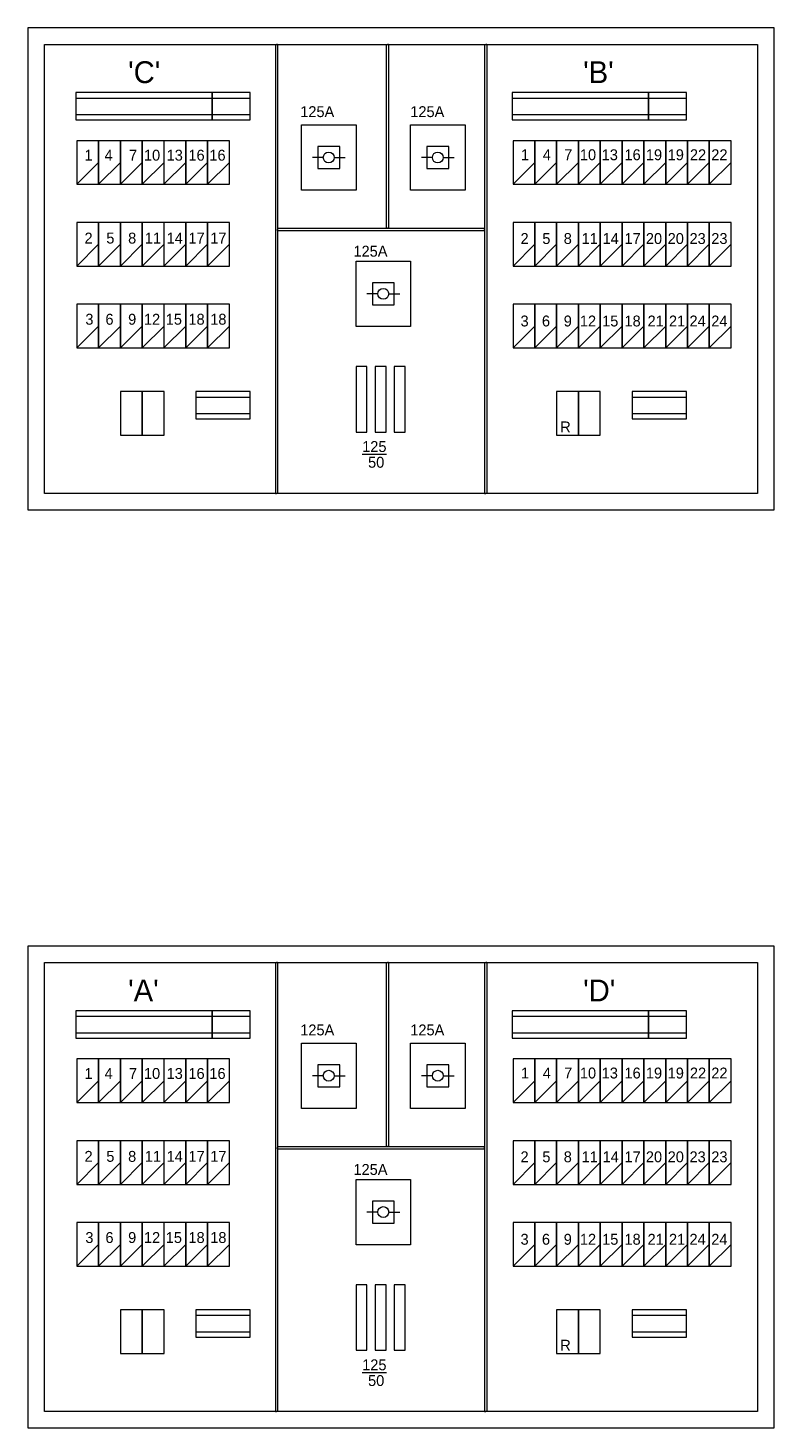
# Model space of a CAD drawing. Header units: metres. Extents: x 11.2 to 87.8, y -39.8 to 17.8.
# Tile 3 of 6: x 11.2 to 24.9, y -8.7 to 16.9. Entities that reach past the tile are written whole.
import ezdxf

# ---------------------------------------------------------------- set-up
doc = ezdxf.new("R2010")
doc.units = ezdxf.units.M
doc.header["$MEASUREMENT"] = 0
doc.layers.add('KADER', color=1, linetype='Continuous', lineweight=0)
doc.styles.add('Style-ENGINEERING', font='ENGINEERING.shx')

# ---------------------------------------------------------------- blocks, each defined once
blk = doc.blocks.new('*U40')
at = {"layer": 'KADER', "color": 1, "linetype": 'Continuous', "lineweight": 0}
blk.add_line((-2, -3.5), (2, 0.5), dxfattribs=at)
at = {"layer": 'KADER', "color": 1, "linetype": 'Continuous', "lineweight": 0, "flags": 128}
blk.add_lwpolyline([(-2, -3.5), (2, -3.5), (2, 4.5), (-2, 4.5), (-2, -3.5)], close=True, dxfattribs=at)
blk = doc.blocks.new('*U41')
at = {"layer": 'KADER', "color": 1, "linetype": 'Continuous', "lineweight": 0}
for p, q in [((-1, 0), (-3, 0)), ((1, 0), (3, 0))]:
    blk.add_line(p, q, dxfattribs=at)
at = {"layer": 'KADER', "color": 1, "linetype": 'Continuous', "lineweight": 0, "flags": 128}
for points in [[(-5, 6), (5, 6), (5, -6), (-5, -6), (-5, 6)], [(-2, -2), (2, -2), (2, 2), (-2, 2), (-2, -2)]]:
    blk.add_lwpolyline(points, close=True, dxfattribs=at)
at = {"layer": 'KADER', "color": 1, "linetype": 'Continuous', "lineweight": 0}
blk.add_circle((-0.01, 0), 1, dxfattribs=at)

msp = doc.modelspace()

# ---------------------------------------------------------------- linework, layer by layer
at = {"layer": 'KADER', "color": 1, "linetype": 'CONTINUOUS', "lineweight": 0}
for p, q in [((15.756, 16.637), (15.776, 16.637)), ((15.756, 16.637), (15.756, 8.405)), ((15.796, 16.637), (15.776, 16.637)), ((15.796, 16.637), (15.796, 8.405)), ((17.788, 16.637), (17.808, 16.637)), ((17.788, 16.637), (17.788, 13.265)), ((17.828, 16.637), (17.808, 16.637)), ((17.828, 16.637), (17.828, 13.265)), ((19.592, 16.637), (19.612, 16.637)), ((19.592, 16.637), (19.592, 8.405)), ((19.632, 16.637), (19.612, 16.637)), ((19.632, 16.637), (19.632, 8.405)), ((15.796, 13.265), (15.796, 13.245)), ((15.796, 13.265), (19.592, 13.265)), ((15.796, 13.225), (15.796, 13.245)), ((15.796, 13.225), (19.592, 13.225)), ((17.788, 13.265), (17.808, 13.265)), ((17.828, 13.265), (17.808, 13.265)), ((19.592, 13.265), (19.592, 13.245)), ((19.592, 13.225), (19.592, 13.245)), ((15.756, 8.405), (15.776, 8.405)), ((15.796, 8.405), (15.776, 8.405)), ((19.592, 8.405), (19.612, 8.405)), ((19.632, 8.405), (19.612, 8.405)), ((15.756, -0.199), (15.776, -0.199)), ((15.756, -0.199), (15.756, -8.431)), ((15.796, -0.199), (15.776, -0.199)), ((15.796, -0.199), (15.796, -8.431)), ((17.788, -0.199), (17.808, -0.199)), ((17.788, -0.199), (17.788, -3.571)), ((17.828, -0.199), (17.808, -0.199)), ((17.828, -0.199), (17.828, -3.571)), ((19.592, -0.199), (19.612, -0.199)), ((19.592, -0.199), (19.592, -8.431)), ((19.632, -0.199), (19.612, -0.199)), ((19.632, -0.199), (19.632, -8.431)), ((15.796, -3.571), (15.796, -3.591)), ((15.796, -3.571), (19.592, -3.571)), ((15.796, -3.611), (15.796, -3.591)), ((17.788, -3.571), (17.808, -3.571)), ((17.828, -3.571), (17.808, -3.571)), ((19.592, -3.571), (19.592, -3.591)), ((19.592, -3.611), (19.592, -3.591)), ((15.796, -3.611), (19.592, -3.611)), ((15.756, -8.431), (15.776, -8.431)), ((15.796, -8.431), (15.776, -8.431)), ((19.592, -8.431), (19.612, -8.431)), ((19.632, -8.431), (19.612, -8.431))]:
    msp.add_line(p, q, dxfattribs=at)
at = {"layer": 'KADER', "color": 1, "linetype": 'Continuous', "lineweight": 0}
for p, q in [((12.094, 15.653), (15.294, 15.653)), ((20.094, 15.653), (23.294, 15.653)), ((12.094, 15.353), (15.294, 15.353)), ((20.094, 15.353), (23.294, 15.353)), ((14.294, 10.171), (15.294, 10.171)), ((22.294, 10.171), (23.294, 10.171)), ((14.294, 9.871), (15.294, 9.871)), ((22.294, 9.871), (23.294, 9.871)), ((12.094, -1.183), (15.294, -1.183)), ((20.094, -1.183), (23.294, -1.183)), ((12.094, -1.483), (15.294, -1.483)), ((20.094, -1.483), (23.294, -1.483)), ((14.294, -6.665), (15.294, -6.665)), ((22.294, -6.665), (23.294, -6.665)), ((14.294, -6.965), (15.294, -6.965)), ((22.294, -6.965), (23.294, -6.965))]:
    msp.add_line(p, q, dxfattribs=at)
at = {"layer": 'KADER', "color": 1, "linetype": 'Continuous', "lineweight": 0, "flags": 128}
for points in [[(11.218, 8.105), (24.898, 8.105), (24.898, 16.937), (11.218, 16.937), (11.218, 8.105)], [(11.518, 16.637), (24.598, 16.637), (24.598, 8.405), (11.518, 8.405), (11.518, 16.637)], [(12.094, 15.253), (14.594, 15.253), (14.594, 15.753), (12.094, 15.753), (12.094, 15.253)], [(14.594, 15.253), (15.294, 15.253), (15.294, 15.753), (14.594, 15.753), (14.594, 15.253)], [(20.094, 15.253), (22.594, 15.253), (22.594, 15.753), (20.094, 15.753), (20.094, 15.253)], [(22.594, 15.253), (23.294, 15.253), (23.294, 15.753), (22.594, 15.753), (22.594, 15.253)], [(17.234, 9.529), (17.434, 9.529), (17.434, 10.729), (17.234, 10.729), (17.234, 9.529)], [(17.584, 9.529), (17.784, 9.529), (17.784, 10.729), (17.584, 10.729), (17.584, 9.529)], [(17.934, 9.529), (18.134, 9.529), (18.134, 10.729), (17.934, 10.729), (17.934, 9.529)], [(12.912, 9.471), (13.312, 9.471), (13.312, 10.271), (12.912, 10.271), (12.912, 9.471)], [(13.312, 9.471), (13.712, 9.471), (13.712, 10.271), (13.312, 10.271), (13.312, 9.471)], [(14.294, 9.771), (15.294, 9.771), (15.294, 10.271), (14.294, 10.271), (14.294, 9.771)], [(20.912, 9.471), (21.312, 9.471), (21.312, 10.271), (20.912, 10.271), (20.912, 9.471)], [(21.312, 9.471), (21.712, 9.471), (21.712, 10.271), (21.312, 10.271), (21.312, 9.471)], [(22.294, 9.771), (23.294, 9.771), (23.294, 10.271), (22.294, 10.271), (22.294, 9.771)], [(11.218, -8.731), (24.898, -8.731), (24.898, 0.101), (11.218, 0.101), (11.218, -8.731)], [(11.518, -0.199), (24.598, -0.199), (24.598, -8.431), (11.518, -8.431), (11.518, -0.199)], [(12.094, -1.583), (14.594, -1.583), (14.594, -1.083), (12.094, -1.083), (12.094, -1.583)], [(14.594, -1.583), (15.294, -1.583), (15.294, -1.083), (14.594, -1.083), (14.594, -1.583)], [(20.094, -1.583), (22.594, -1.583), (22.594, -1.083), (20.094, -1.083), (20.094, -1.583)], [(22.594, -1.583), (23.294, -1.583), (23.294, -1.083), (22.594, -1.083), (22.594, -1.583)], [(17.234, -7.307), (17.434, -7.307), (17.434, -6.107), (17.234, -6.107), (17.234, -7.307)], [(17.584, -7.307), (17.784, -7.307), (17.784, -6.107), (17.584, -6.107), (17.584, -7.307)], [(17.934, -7.307), (18.134, -7.307), (18.134, -6.107), (17.934, -6.107), (17.934, -7.307)], [(12.912, -7.365), (13.312, -7.365), (13.312, -6.565), (12.912, -6.565), (12.912, -7.365)], [(13.312, -7.365), (13.712, -7.365), (13.712, -6.565), (13.312, -6.565), (13.312, -7.365)], [(14.294, -7.065), (15.294, -7.065), (15.294, -6.565), (14.294, -6.565), (14.294, -7.065)], [(20.912, -7.365), (21.312, -7.365), (21.312, -6.565), (20.912, -6.565), (20.912, -7.365)], [(21.312, -7.365), (21.712, -7.365), (21.712, -6.565), (21.312, -6.565), (21.312, -7.365)], [(22.294, -7.065), (23.294, -7.065), (23.294, -6.565), (22.294, -6.565), (22.294, -7.065)]]:
    msp.add_lwpolyline(points, close=True, dxfattribs=at)

# ---------------------------------------------------------------- block references
at = {"layer": 'KADER', "color": 1, "linetype": 'Continuous', "lineweight": 0, "xscale": 0.1000009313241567, "yscale": 0.1000009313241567, "zscale": 0.1000009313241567}
for name, p in [('*U41', (16.734, 14.563)), ('*U41', (18.734, 14.563)), ('*U40', (12.312, 14.421)), ('*U40', (12.712, 14.421)), ('*U40', (13.112, 14.421)), ('*U40', (13.512, 14.421)), ('*U40', (13.912, 14.421)), ('*U40', (14.312, 14.421)), ('*U40', (14.712, 14.421)), ('*U40', (20.312, 14.421)), ('*U40', (20.712, 14.421)), ('*U40', (21.112, 14.421)), ('*U40', (21.512, 14.421)), ('*U40', (21.912, 14.421)), ('*U40', (22.312, 14.421)), ('*U40', (22.712, 14.421)), ('*U40', (23.112, 14.421)), ('*U40', (23.512, 14.421)), ('*U40', (23.912, 14.421)), ('*U40', (12.312, 12.921)), ('*U40', (12.712, 12.921)), ('*U40', (13.112, 12.921)), ('*U40', (13.512, 12.921)), ('*U40', (13.912, 12.921)), ('*U40', (14.312, 12.921)), ('*U40', (14.712, 12.921)), ('*U40', (20.312, 12.921)), ('*U40', (20.712, 12.921)), ('*U40', (21.112, 12.921)), ('*U40', (21.512, 12.921)), ('*U40', (21.912, 12.921)), ('*U40', (22.312, 12.921)), ('*U40', (22.712, 12.921)), ('*U40', (23.112, 12.921)), ('*U40', (23.512, 12.921)), ('*U40', (23.912, 12.921)), ('*U41', (17.734, 12.063)), ('*U40', (12.312, 11.421)), ('*U40', (12.712, 11.421)), ('*U40', (13.112, 11.421)), ('*U40', (13.512, 11.421)), ('*U40', (13.912, 11.421)), ('*U40', (14.312, 11.421)), ('*U40', (14.712, 11.421)), ('*U40', (20.312, 11.421)), ('*U40', (20.712, 11.421)), ('*U40', (21.112, 11.421)), ('*U40', (21.512, 11.421)), ('*U40', (21.912, 11.421)), ('*U40', (22.312, 11.421)), ('*U40', (22.712, 11.421)), ('*U40', (23.112, 11.421)), ('*U40', (23.512, 11.421)), ('*U40', (23.912, 11.421)), ('*U41', (16.734, -2.273)), ('*U41', (18.734, -2.273)), ('*U40', (12.312, -2.415)), ('*U40', (12.712, -2.415)), ('*U40', (13.112, -2.415)), ('*U40', (13.512, -2.415)), ('*U40', (13.912, -2.415)), ('*U40', (14.312, -2.415)), ('*U40', (14.712, -2.415)), ('*U40', (20.312, -2.415)), ('*U40', (20.712, -2.415)), ('*U40', (21.112, -2.415)), ('*U40', (21.512, -2.415)), ('*U40', (21.912, -2.415)), ('*U40', (22.312, -2.415)), ('*U40', (22.712, -2.415)), ('*U40', (23.112, -2.415)), ('*U40', (23.512, -2.415)), ('*U40', (23.912, -2.415)), ('*U40', (12.312, -3.915)), ('*U40', (12.712, -3.915)), ('*U40', (13.112, -3.915)), ('*U40', (13.512, -3.915)), ('*U40', (13.912, -3.915)), ('*U40', (14.312, -3.915)), ('*U40', (14.712, -3.915)), ('*U40', (20.312, -3.915)), ('*U40', (20.712, -3.915)), ('*U40', (21.112, -3.915)), ('*U40', (21.512, -3.915)), ('*U40', (21.912, -3.915)), ('*U40', (22.312, -3.915)), ('*U40', (22.712, -3.915)), ('*U40', (23.112, -3.915)), ('*U40', (23.512, -3.915)), ('*U40', (23.912, -3.915)), ('*U41', (17.734, -4.773)), ('*U40', (12.312, -5.415)), ('*U40', (12.712, -5.415)), ('*U40', (13.112, -5.415)), ('*U40', (13.512, -5.415)), ('*U40', (13.912, -5.415)), ('*U40', (14.312, -5.415)), ('*U40', (14.712, -5.415)), ('*U40', (20.312, -5.415)), ('*U40', (20.712, -5.415)), ('*U40', (21.112, -5.415)), ('*U40', (21.512, -5.415)), ('*U40', (21.912, -5.415)), ('*U40', (22.312, -5.415)), ('*U40', (22.712, -5.415)), ('*U40', (23.112, -5.415)), ('*U40', (23.512, -5.415)), ('*U40', (23.912, -5.415))]:
    msp.add_blockref(name, p, dxfattribs=at)

# ---------------------------------------------------------------- texts
at = {"layer": 'KADER', "color": 1, "linetype": 'Continuous', "lineweight": 0, "style": 'Style-ENGINEERING'}
for s, height, p in [("'C'", 0.4, (13.054, 15.927)), ("'B'", 0.4, (21.398, 15.927)), ('125A', 0.2, (16.21, 15.303)), ('125A', 0.2, (18.228, 15.303)), ('1', 0.2, (12.254, 14.505)), ('4', 0.2, (12.622, 14.505)), ('7', 0.2, (13.07, 14.505)), ('10', 0.2, (13.344, 14.505)), ('13', 0.2, (13.76, 14.505)), ('16', 0.2, (14.16, 14.505)), ('16', 0.2, (14.544, 14.505)), ('1', 0.2, (20.258, 14.513)), ('4', 0.2, (20.658, 14.513)), ('7', 0.2, (21.05, 14.513)), ('10', 0.2, (21.338, 14.513)), ('13', 0.2, (21.738, 14.513)), ('16', 0.2, (22.156, 14.513)), ('19', 0.2, (22.548, 14.513)), ('19', 0.2, (22.948, 14.513)), ('22', 0.2, (23.356, 14.513)), ('22', 0.2, (23.748, 14.513)), ('2', 0.2, (12.254, 12.985)), ('5', 0.2, (12.654, 12.985)), ('8', 0.2, (13.054, 12.985)), ('11', 0.2, (13.36, 12.985)), ('14', 0.2, (13.76, 12.985)), ('17', 0.2, (14.16, 12.985)), ('17', 0.2, (14.56, 12.985)), ('2', 0.2, (20.25, 12.977)), ('5', 0.2, (20.65, 12.977)), ('8', 0.2, (21.042, 12.977)), ('11', 0.2, (21.37, 12.977)), ('14', 0.2, (21.754, 12.977)), ('17', 0.2, (22.156, 12.977)), ('20', 0.2, (22.548, 12.977)), ('20', 0.2, (22.948, 12.977)), ('23', 0.2, (23.348, 12.977)), ('23', 0.2, (23.748, 12.977)), ('125A', 0.2, (17.186, 12.745)), ('3', 0.2, (12.27, 11.497)), ('6', 0.2, (12.638, 11.497)), ('9', 0.2, (13.054, 11.497)), ('12', 0.2, (13.344, 11.497)), ('15', 0.2, (13.744, 11.497)), ('18', 0.2, (14.16, 11.497)), ('18', 0.2, (14.56, 11.497)), ('3', 0.2, (20.25, 11.465)), ('6', 0.2, (20.642, 11.465)), ('9', 0.2, (21.042, 11.465)), ('12', 0.2, (21.338, 11.465)), ('15', 0.2, (21.746, 11.465)), ('18', 0.2, (22.156, 11.465)), ('21', 0.2, (22.58, 11.465)), ('21', 0.2, (22.972, 11.465)), ('24', 0.2, (23.348, 11.465)), ('24', 0.2, (23.748, 11.465)), ('R', 0.2, (20.978, 9.523)), ('%%u125%%U', 0.2, (17.346, 9.163)), ('50', 0.2, (17.454, 8.875)), ("'A'", 0.4, (13.054, -0.909)), ("'D'", 0.4, (21.398, -0.909)), ('125A', 0.2, (16.21, -1.533)), ('125A', 0.2, (18.228, -1.533)), ('1', 0.2, (12.254, -2.331)), ('4', 0.2, (12.622, -2.331)), ('7', 0.2, (13.07, -2.331)), ('10', 0.2, (13.344, -2.331)), ('13', 0.2, (13.76, -2.331)), ('16', 0.2, (14.16, -2.331)), ('16', 0.2, (14.544, -2.331)), ('1', 0.2, (20.258, -2.323)), ('4', 0.2, (20.658, -2.323)), ('7', 0.2, (21.05, -2.323)), ('10', 0.2, (21.338, -2.323)), ('13', 0.2, (21.738, -2.323)), ('16', 0.2, (22.156, -2.323)), ('19', 0.2, (22.548, -2.323)), ('19', 0.2, (22.948, -2.323)), ('22', 0.2, (23.356, -2.323)), ('22', 0.2, (23.748, -2.323)), ('2', 0.2, (12.254, -3.851)), ('5', 0.2, (12.654, -3.851)), ('8', 0.2, (13.054, -3.851)), ('11', 0.2, (13.36, -3.851)), ('14', 0.2, (13.76, -3.851)), ('17', 0.2, (14.16, -3.851)), ('17', 0.2, (14.56, -3.851)), ('2', 0.2, (20.25, -3.859)), ('5', 0.2, (20.65, -3.859)), ('8', 0.2, (21.042, -3.859)), ('11', 0.2, (21.37, -3.859)), ('14', 0.2, (21.754, -3.859)), ('17', 0.2, (22.156, -3.859)), ('20', 0.2, (22.548, -3.859)), ('20', 0.2, (22.948, -3.859)), ('23', 0.2, (23.348, -3.859)), ('23', 0.2, (23.748, -3.859)), ('125A', 0.2, (17.186, -4.091)), ('3', 0.2, (12.27, -5.339)), ('6', 0.2, (12.638, -5.339)), ('9', 0.2, (13.054, -5.339)), ('12', 0.2, (13.344, -5.339)), ('15', 0.2, (13.744, -5.339)), ('18', 0.2, (14.16, -5.339)), ('18', 0.2, (14.56, -5.339)), ('3', 0.2, (20.25, -5.371)), ('6', 0.2, (20.642, -5.371)), ('9', 0.2, (21.042, -5.371)), ('12', 0.2, (21.338, -5.371)), ('15', 0.2, (21.746, -5.371)), ('18', 0.2, (22.156, -5.371)), ('21', 0.2, (22.58, -5.371)), ('21', 0.2, (22.972, -5.371)), ('24', 0.2, (23.348, -5.371)), ('24', 0.2, (23.748, -5.371)), ('R', 0.2, (20.978, -7.313)), ('%%u125%%U', 0.2, (17.346, -7.673)), ('50', 0.2, (17.454, -7.961))]:
    msp.add_text(s, height=height, dxfattribs=at).set_placement(p)

doc.saveas('drawing.dxf')
